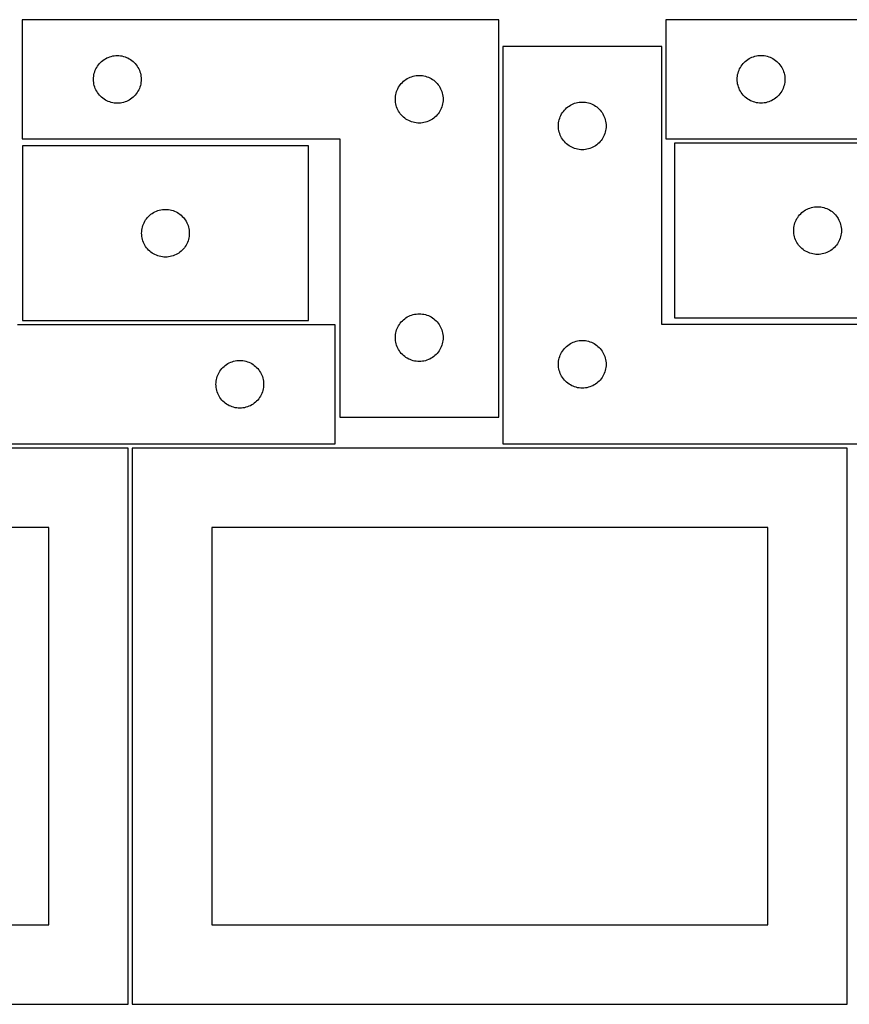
# Model space of a CAD drawing. Header units: millimetres. Extents: x 7 to 1243, y 7 to 2493.
# Tile 10 of 15: x 507 to 820, y 2122 to 2493. Entities that reach past the tile are written whole.
import ezdxf

# ---------------------------------------------------------------- set-up
doc = ezdxf.new("R2010")
doc.units = ezdxf.units.MM
doc.layers.add('CUT', color=7, linetype='CONTINUOUS', true_color=0x000000)

msp = doc.modelspace()

# ---------------------------------------------------------------- linework, layer by layer
at = {"layer": 'CUT'}
for p, q in [((687.916714, 2493.410191), (507.916714, 2493.410191)), ((507.916714, 2493.410191), (507.916714, 2448.410191)), ((687.916714, 2343.410191), (687.916714, 2493.410191)), ((930.988979, 2493.442174), (750.988979, 2493.442174)), ((750.988979, 2493.442174), (750.988979, 2448.442174)), ((749.476592, 2483.347932), (689.476592, 2483.347932)), ((689.476592, 2483.347932), (689.476592, 2333.347932)), ((749.476592, 2378.347932), (749.476592, 2483.347932)), ((540.472563, 2479.225107), (541.023758, 2479.432562)), ((541.023758, 2479.432562), (541.587342, 2479.603524)), ((541.587342, 2479.603524), (542.160901, 2479.737259)), ((542.160901, 2479.737259), (542.741978, 2479.833195)), ((542.741978, 2479.833195), (543.328085, 2479.890921)), ((543.328085, 2479.890921), (543.916714, 2479.910191)), ((543.916714, 2479.910191), (544.505342, 2479.890921)), ((544.505342, 2479.890921), (545.091449, 2479.833195)), ((545.091449, 2479.833195), (545.672526, 2479.737259)), ((545.672526, 2479.737259), (546.246085, 2479.603524)), ((546.246085, 2479.603524), (546.809669, 2479.432562)), ((546.809669, 2479.432562), (547.360864, 2479.225107)), ((783.544828, 2479.257089), (784.096024, 2479.464545)), ((784.096024, 2479.464545), (784.659608, 2479.635506)), ((784.659608, 2479.635506), (785.233166, 2479.769241)), ((785.233166, 2479.769241), (785.814243, 2479.865177)), ((785.814243, 2479.865177), (786.400351, 2479.922904)), ((786.400351, 2479.922904), (786.988979, 2479.942174)), ((786.988979, 2479.942174), (787.577607, 2479.922904)), ((787.577607, 2479.922904), (788.163715, 2479.865177)), ((788.163715, 2479.865177), (788.744792, 2479.769241)), ((788.744792, 2479.769241), (789.318351, 2479.635506)), ((789.318351, 2479.635506), (789.881934, 2479.464545)), ((789.881934, 2479.464545), (790.43313, 2479.257089)), ((536.122485, 2475.410191), (536.433487, 2475.910323)), ((536.433487, 2475.910323), (536.776533, 2476.389044)), ((536.776533, 2476.389044), (537.150155, 2476.844303)), ((537.150155, 2476.844303), (537.552752, 2477.274152)), ((537.552752, 2477.274152), (537.982601, 2477.676749)), ((537.982601, 2477.676749), (538.437861, 2478.050371)), ((538.437861, 2478.050371), (538.916581, 2478.393418)), ((538.916581, 2478.393418), (539.416714, 2478.70442)), ((539.416714, 2478.70442), (539.936115, 2478.982046)), ((539.936115, 2478.982046), (540.472563, 2479.225107)), ((547.360864, 2479.225107), (547.897312, 2478.982046)), ((547.897312, 2478.982046), (548.416714, 2478.70442)), ((548.416714, 2478.70442), (548.916846, 2478.393418)), ((548.916846, 2478.393418), (549.395566, 2478.050371)), ((549.395566, 2478.050371), (549.850826, 2477.676749)), ((549.850826, 2477.676749), (550.280675, 2477.274152)), ((550.280675, 2477.274152), (550.683272, 2476.844303)), ((550.683272, 2476.844303), (551.056894, 2476.389044)), ((551.056894, 2476.389044), (551.39994, 2475.910323)), ((551.39994, 2475.910323), (551.710942, 2475.410191)), ((779.194751, 2475.442174), (779.505753, 2475.942306)), ((779.505753, 2475.942306), (779.848799, 2476.421026)), ((779.848799, 2476.421026), (780.222421, 2476.876286)), ((780.222421, 2476.876286), (780.625018, 2477.306135)), ((780.625018, 2477.306135), (781.054867, 2477.708732)), ((781.054867, 2477.708732), (781.510126, 2478.082354)), ((781.510126, 2478.082354), (781.988847, 2478.4254)), ((781.988847, 2478.4254), (782.488979, 2478.736402)), ((782.488979, 2478.736402), (783.008381, 2479.014028)), ((783.008381, 2479.014028), (783.544828, 2479.257089)), ((790.43313, 2479.257089), (790.969577, 2479.014028)), ((790.969577, 2479.014028), (791.488979, 2478.736402)), ((791.488979, 2478.736402), (791.989111, 2478.4254)), ((791.989111, 2478.4254), (792.467832, 2478.082354)), ((792.467832, 2478.082354), (792.923091, 2477.708732)), ((792.923091, 2477.708732), (793.35294, 2477.306135)), ((793.35294, 2477.306135), (793.755537, 2476.876286)), ((793.755537, 2476.876286), (794.129159, 2476.421026)), ((794.129159, 2476.421026), (794.472206, 2475.942306)), ((794.472206, 2475.942306), (794.783208, 2475.442174)), ((534.935983, 2471.498819), (534.99371, 2472.084927)), ((534.99371, 2472.084927), (535.089646, 2472.666004)), ((535.089646, 2472.666004), (535.223381, 2473.239563)), ((535.223381, 2473.239563), (535.394342, 2473.803146)), ((535.394342, 2473.803146), (535.601798, 2474.354342)), ((535.601798, 2474.354342), (535.844859, 2474.890789)), ((535.844859, 2474.890789), (536.122485, 2475.410191)), ((551.710942, 2475.410191), (551.988568, 2474.890789)), ((551.988568, 2474.890789), (552.231629, 2474.354342)), ((552.231629, 2474.354342), (552.439085, 2473.803146)), ((552.439085, 2473.803146), (552.610046, 2473.239563)), ((552.610046, 2473.239563), (552.743781, 2472.666004)), ((552.743781, 2472.666004), (552.839717, 2472.084927)), ((552.839717, 2472.084927), (552.897444, 2471.498819)), ((654.472563, 2471.725107), (655.023758, 2471.932562)), ((655.023758, 2471.932562), (655.587342, 2472.103524)), ((655.587342, 2472.103524), (656.160901, 2472.237259)), ((656.160901, 2472.237259), (656.741978, 2472.333195)), ((656.741978, 2472.333195), (657.328085, 2472.390921)), ((657.328085, 2472.390921), (657.916714, 2472.410191)), ((657.916714, 2472.410191), (658.505342, 2472.390921)), ((658.505342, 2472.390921), (659.091449, 2472.333195)), ((659.091449, 2472.333195), (659.672526, 2472.237259)), ((659.672526, 2472.237259), (660.246085, 2472.103524)), ((660.246085, 2472.103524), (660.809669, 2471.932562)), ((660.809669, 2471.932562), (661.360864, 2471.725107)), ((778.008249, 2471.530802), (778.065975, 2472.116909)), ((778.065975, 2472.116909), (778.161912, 2472.697986)), ((778.161912, 2472.697986), (778.295647, 2473.271545)), ((778.295647, 2473.271545), (778.466608, 2473.835129)), ((778.466608, 2473.835129), (778.674063, 2474.386324)), ((778.674063, 2474.386324), (778.917124, 2474.922772)), ((778.917124, 2474.922772), (779.194751, 2475.442174)), ((794.783208, 2475.442174), (795.060834, 2474.922772)), ((795.060834, 2474.922772), (795.303895, 2474.386324)), ((795.303895, 2474.386324), (795.51135, 2473.835129)), ((795.51135, 2473.835129), (795.682312, 2473.271545)), ((795.682312, 2473.271545), (795.816047, 2472.697986)), ((795.816047, 2472.697986), (795.911983, 2472.116909)), ((795.911983, 2472.116909), (795.969709, 2471.530802)), ((534.916714, 2470.910191), (534.935983, 2471.498819)), ((534.935983, 2470.321563), (534.916714, 2470.910191)), ((534.99371, 2469.735455), (534.935983, 2470.321563)), ((535.089646, 2469.154378), (534.99371, 2469.735455)), ((535.223381, 2468.58082), (535.089646, 2469.154378)), ((535.394342, 2468.017236), (535.223381, 2468.58082)), ((552.610046, 2468.58082), (552.439085, 2468.017236)), ((552.743781, 2469.154378), (552.610046, 2468.58082)), ((552.839717, 2469.735455), (552.743781, 2469.154378)), ((552.897444, 2470.321563), (552.839717, 2469.735455)), ((552.897444, 2471.498819), (552.916714, 2470.910191)), ((552.916714, 2470.910191), (552.897444, 2470.321563)), ((650.122485, 2467.910191), (650.433487, 2468.410323)), ((650.433487, 2468.410323), (650.776533, 2468.889044)), ((650.776533, 2468.889044), (651.150155, 2469.344303)), ((651.150155, 2469.344303), (651.552752, 2469.774152)), ((651.552752, 2469.774152), (651.982601, 2470.176749)), ((651.982601, 2470.176749), (652.437861, 2470.550371)), ((652.437861, 2470.550371), (652.916581, 2470.893418)), ((652.916581, 2470.893418), (653.416714, 2471.20442)), ((653.416714, 2471.20442), (653.936115, 2471.482046)), ((653.936115, 2471.482046), (654.472563, 2471.725107)), ((661.360864, 2471.725107), (661.897312, 2471.482046)), ((661.897312, 2471.482046), (662.416714, 2471.20442)), ((662.416714, 2471.20442), (662.916846, 2470.893418)), ((662.916846, 2470.893418), (663.395566, 2470.550371)), ((663.395566, 2470.550371), (663.850826, 2470.176749)), ((663.850826, 2470.176749), (664.280675, 2469.774152)), ((664.280675, 2469.774152), (664.683272, 2469.344303)), ((664.683272, 2469.344303), (665.056894, 2468.889044)), ((665.056894, 2468.889044), (665.39994, 2468.410323)), ((665.39994, 2468.410323), (665.710942, 2467.910191)), ((777.988979, 2470.942174), (778.008249, 2471.530802)), ((778.008249, 2470.353545), (777.988979, 2470.942174)), ((778.065975, 2469.767438), (778.008249, 2470.353545)), ((778.161912, 2469.186361), (778.065975, 2469.767438)), ((778.295647, 2468.612802), (778.161912, 2469.186361)), ((778.466608, 2468.049218), (778.295647, 2468.612802)), ((795.682312, 2468.612802), (795.51135, 2468.049218)), ((795.816047, 2469.186361), (795.682312, 2468.612802)), ((795.911983, 2469.767438), (795.816047, 2469.186361)), ((795.969709, 2470.353545), (795.911983, 2469.767438)), ((795.969709, 2471.530802), (795.988979, 2470.942174)), ((795.988979, 2470.942174), (795.969709, 2470.353545)), ((535.601798, 2467.46604), (535.394342, 2468.017236)), ((535.844859, 2466.929593), (535.601798, 2467.46604)), ((536.122485, 2466.410191), (535.844859, 2466.929593)), ((536.433487, 2465.910059), (536.122485, 2466.410191)), ((536.776533, 2465.431338), (536.433487, 2465.910059)), ((537.150155, 2464.976079), (536.776533, 2465.431338)), ((537.552752, 2464.54623), (537.150155, 2464.976079)), ((537.982601, 2464.143633), (537.552752, 2464.54623)), ((550.280675, 2464.54623), (549.850826, 2464.143633)), ((550.683272, 2464.976079), (550.280675, 2464.54623)), ((551.056894, 2465.431338), (550.683272, 2464.976079)), ((551.39994, 2465.910059), (551.056894, 2465.431338)), ((551.710942, 2466.410191), (551.39994, 2465.910059)), ((551.988568, 2466.929593), (551.710942, 2466.410191)), ((552.231629, 2467.46604), (551.988568, 2466.929593)), ((552.439085, 2468.017236), (552.231629, 2467.46604)), ((648.935983, 2463.998819), (648.99371, 2464.584927)), ((648.99371, 2464.584927), (649.089646, 2465.166004)), ((649.089646, 2465.166004), (649.223381, 2465.739563)), ((649.223381, 2465.739563), (649.394342, 2466.303146)), ((649.394342, 2466.303146), (649.601798, 2466.854342)), ((649.601798, 2466.854342), (649.844859, 2467.390789)), ((649.844859, 2467.390789), (650.122485, 2467.910191)), ((665.710942, 2467.910191), (665.988568, 2467.390789)), ((665.988568, 2467.390789), (666.231629, 2466.854342)), ((666.231629, 2466.854342), (666.439085, 2466.303146)), ((666.439085, 2466.303146), (666.610046, 2465.739563)), ((666.610046, 2465.739563), (666.743781, 2465.166004)), ((666.743781, 2465.166004), (666.839717, 2464.584927)), ((666.839717, 2464.584927), (666.897444, 2463.998819)), ((778.674063, 2467.498023), (778.466608, 2468.049218)), ((778.917124, 2466.961575), (778.674063, 2467.498023)), ((779.194751, 2466.442174), (778.917124, 2466.961575)), ((779.505753, 2465.942041), (779.194751, 2466.442174)), ((779.848799, 2465.463321), (779.505753, 2465.942041)), ((780.222421, 2465.008061), (779.848799, 2465.463321)), ((780.625018, 2464.578213), (780.222421, 2465.008061)), ((781.054867, 2464.175615), (780.625018, 2464.578213)), ((793.35294, 2464.578213), (792.923091, 2464.175615)), ((793.755537, 2465.008061), (793.35294, 2464.578213)), ((794.129159, 2465.463321), (793.755537, 2465.008061)), ((794.472206, 2465.942041), (794.129159, 2465.463321)), ((794.783208, 2466.442174), (794.472206, 2465.942041)), ((795.060834, 2466.961575), (794.783208, 2466.442174)), ((795.303895, 2467.498023), (795.060834, 2466.961575)), ((795.51135, 2468.049218), (795.303895, 2467.498023)), ((538.437861, 2463.770011), (537.982601, 2464.143633)), ((538.916581, 2463.426965), (538.437861, 2463.770011)), ((539.416714, 2463.115963), (538.916581, 2463.426965)), ((539.936115, 2462.838336), (539.416714, 2463.115963)), ((540.472563, 2462.595275), (539.936115, 2462.838336)), ((541.023758, 2462.38782), (540.472563, 2462.595275)), ((541.587342, 2462.216859), (541.023758, 2462.38782)), ((542.160901, 2462.083124), (541.587342, 2462.216859)), ((542.741978, 2461.987187), (542.160901, 2462.083124)), ((543.328085, 2461.929461), (542.741978, 2461.987187)), ((543.916714, 2461.910191), (543.328085, 2461.929461)), ((544.505342, 2461.929461), (543.916714, 2461.910191)), ((545.091449, 2461.987187), (544.505342, 2461.929461)), ((545.672526, 2462.083124), (545.091449, 2461.987187)), ((546.246085, 2462.216859), (545.672526, 2462.083124)), ((546.809669, 2462.38782), (546.246085, 2462.216859)), ((547.360864, 2462.595275), (546.809669, 2462.38782)), ((547.897312, 2462.838336), (547.360864, 2462.595275)), ((548.416714, 2463.115963), (547.897312, 2462.838336)), ((548.916846, 2463.426965), (548.416714, 2463.115963)), ((549.395566, 2463.770011), (548.916846, 2463.426965)), ((549.850826, 2464.143633), (549.395566, 2463.770011)), ((648.916714, 2463.410191), (648.935983, 2463.998819)), ((648.935983, 2462.821563), (648.916714, 2463.410191)), ((648.99371, 2462.235455), (648.935983, 2462.821563)), ((649.089646, 2461.654378), (648.99371, 2462.235455)), ((649.223381, 2461.08082), (649.089646, 2461.654378)), ((649.394342, 2460.517236), (649.223381, 2461.08082)), ((666.610046, 2461.08082), (666.439085, 2460.517236)), ((666.743781, 2461.654378), (666.610046, 2461.08082)), ((666.839717, 2462.235455), (666.743781, 2461.654378)), ((666.897444, 2462.821563), (666.839717, 2462.235455)), ((666.897444, 2463.998819), (666.916714, 2463.410191)), ((666.916714, 2463.410191), (666.897444, 2462.821563)), ((713.997739, 2460.488112), (714.47646, 2460.831158)), ((714.47646, 2460.831158), (714.976592, 2461.14216)), ((714.976592, 2461.14216), (715.495994, 2461.419786)), ((715.495994, 2461.419786), (716.032441, 2461.662848)), ((716.032441, 2461.662848), (716.583637, 2461.870303)), ((716.583637, 2461.870303), (717.147221, 2462.041264)), ((717.147221, 2462.041264), (717.720779, 2462.174999)), ((717.720779, 2462.174999), (718.301856, 2462.270936)), ((718.301856, 2462.270936), (718.887964, 2462.328662)), ((718.887964, 2462.328662), (719.476592, 2462.347932)), ((719.476592, 2462.347932), (720.06522, 2462.328662)), ((720.06522, 2462.328662), (720.651328, 2462.270936)), ((720.651328, 2462.270936), (721.232405, 2462.174999)), ((721.232405, 2462.174999), (721.805963, 2462.041264)), ((721.805963, 2462.041264), (722.369547, 2461.870303)), ((722.369547, 2461.870303), (722.920743, 2461.662848)), ((722.920743, 2461.662848), (723.45719, 2461.419786)), ((723.45719, 2461.419786), (723.976592, 2461.14216)), ((723.976592, 2461.14216), (724.476724, 2460.831158)), ((724.476724, 2460.831158), (724.955445, 2460.488112)), ((781.510126, 2463.801994), (781.054867, 2464.175615)), ((781.988847, 2463.458947), (781.510126, 2463.801994)), ((782.488979, 2463.147945), (781.988847, 2463.458947)), ((783.008381, 2462.870319), (782.488979, 2463.147945)), ((783.544828, 2462.627258), (783.008381, 2462.870319)), ((784.096024, 2462.419802), (783.544828, 2462.627258)), ((784.659608, 2462.248841), (784.096024, 2462.419802)), ((785.233166, 2462.115106), (784.659608, 2462.248841)), ((785.814243, 2462.01917), (785.233166, 2462.115106)), ((786.400351, 2461.961443), (785.814243, 2462.01917)), ((786.988979, 2461.942174), (786.400351, 2461.961443)), ((787.577607, 2461.961443), (786.988979, 2461.942174)), ((788.163715, 2462.01917), (787.577607, 2461.961443)), ((788.744792, 2462.115106), (788.163715, 2462.01917)), ((789.318351, 2462.248841), (788.744792, 2462.115106)), ((789.881934, 2462.419802), (789.318351, 2462.248841)), ((790.43313, 2462.627258), (789.881934, 2462.419802)), ((790.969577, 2462.870319), (790.43313, 2462.627258)), ((791.488979, 2463.147945), (790.969577, 2462.870319)), ((791.989111, 2463.458947), (791.488979, 2463.147945)), ((792.467832, 2463.801994), (791.989111, 2463.458947)), ((792.923091, 2464.175615), (792.467832, 2463.801994)), ((649.601798, 2459.96604), (649.394342, 2460.517236)), ((649.844859, 2459.429593), (649.601798, 2459.96604)), ((650.122485, 2458.910191), (649.844859, 2459.429593)), ((650.433487, 2458.410059), (650.122485, 2458.910191)), ((650.776533, 2457.931338), (650.433487, 2458.410059)), ((651.150155, 2457.476079), (650.776533, 2457.931338)), ((651.552752, 2457.04623), (651.150155, 2457.476079)), ((651.982601, 2456.643633), (651.552752, 2457.04623)), ((664.280675, 2457.04623), (663.850826, 2456.643633)), ((664.683272, 2457.476079), (664.280675, 2457.04623)), ((665.056894, 2457.931338), (664.683272, 2457.476079)), ((665.39994, 2458.410059), (665.056894, 2457.931338)), ((665.710942, 2458.910191), (665.39994, 2458.410059)), ((665.988568, 2459.429593), (665.710942, 2458.910191)), ((666.231629, 2459.96604), (665.988568, 2459.429593)), ((666.439085, 2460.517236), (666.231629, 2459.96604)), ((711.161676, 2456.792083), (711.404737, 2457.32853)), ((711.404737, 2457.32853), (711.682363, 2457.847932)), ((711.682363, 2457.847932), (711.993366, 2458.348064)), ((711.993366, 2458.348064), (712.336412, 2458.826785)), ((712.336412, 2458.826785), (712.710034, 2459.282044)), ((712.710034, 2459.282044), (713.112631, 2459.711893)), ((713.112631, 2459.711893), (713.54248, 2460.11449)), ((713.54248, 2460.11449), (713.997739, 2460.488112)), ((724.955445, 2460.488112), (725.410704, 2460.11449)), ((725.410704, 2460.11449), (725.840553, 2459.711893)), ((725.840553, 2459.711893), (726.24315, 2459.282044)), ((726.24315, 2459.282044), (726.616772, 2458.826785)), ((726.616772, 2458.826785), (726.959819, 2458.348064)), ((726.959819, 2458.348064), (727.270821, 2457.847932)), ((727.270821, 2457.847932), (727.548447, 2457.32853)), ((727.548447, 2457.32853), (727.791508, 2456.792083)), ((652.437861, 2456.270011), (651.982601, 2456.643633)), ((652.916581, 2455.926965), (652.437861, 2456.270011)), ((653.416714, 2455.615963), (652.916581, 2455.926965)), ((653.936115, 2455.338336), (653.416714, 2455.615963)), ((654.472563, 2455.095275), (653.936115, 2455.338336)), ((655.023758, 2454.88782), (654.472563, 2455.095275)), ((655.587342, 2454.716859), (655.023758, 2454.88782)), ((656.160901, 2454.583124), (655.587342, 2454.716859)), ((656.741978, 2454.487187), (656.160901, 2454.583124)), ((657.328085, 2454.429461), (656.741978, 2454.487187)), ((657.916714, 2454.410191), (657.328085, 2454.429461)), ((658.505342, 2454.429461), (657.916714, 2454.410191)), ((659.091449, 2454.487187), (658.505342, 2454.429461)), ((659.672526, 2454.583124), (659.091449, 2454.487187)), ((660.246085, 2454.716859), (659.672526, 2454.583124)), ((660.809669, 2454.88782), (660.246085, 2454.716859)), ((661.360864, 2455.095275), (660.809669, 2454.88782)), ((661.897312, 2455.338336), (661.360864, 2455.095275)), ((662.416714, 2455.615963), (661.897312, 2455.338336)), ((662.916846, 2455.926965), (662.416714, 2455.615963)), ((663.395566, 2456.270011), (662.916846, 2455.926965)), ((663.850826, 2456.643633), (663.395566, 2456.270011)), ((710.476592, 2453.347932), (710.495862, 2453.93656)), ((710.495862, 2452.759304), (710.476592, 2453.347932)), ((710.495862, 2453.93656), (710.553588, 2454.522667)), ((710.553588, 2454.522667), (710.649525, 2455.103745)), ((710.649525, 2455.103745), (710.78326, 2455.677303)), ((710.78326, 2455.677303), (710.954221, 2456.240887)), ((710.954221, 2456.240887), (711.161676, 2456.792083)), ((727.791508, 2456.792083), (727.998963, 2456.240887)), ((727.998963, 2456.240887), (728.169925, 2455.677303)), ((728.169925, 2455.677303), (728.30366, 2455.103745)), ((728.30366, 2455.103745), (728.399596, 2454.522667)), ((728.399596, 2454.522667), (728.457322, 2453.93656)), ((728.457322, 2453.93656), (728.476592, 2453.347932)), ((728.476592, 2453.347932), (728.457322, 2452.759304)), ((710.553588, 2452.173196), (710.495862, 2452.759304)), ((710.649525, 2451.592119), (710.553588, 2452.173196)), ((710.78326, 2451.01856), (710.649525, 2451.592119)), ((710.954221, 2450.454977), (710.78326, 2451.01856)), ((711.161676, 2449.903781), (710.954221, 2450.454977)), ((711.404737, 2449.367334), (711.161676, 2449.903781)), ((727.791508, 2449.903781), (727.548447, 2449.367334)), ((727.998963, 2450.454977), (727.791508, 2449.903781)), ((728.169925, 2451.01856), (727.998963, 2450.454977)), ((728.30366, 2451.592119), (728.169925, 2451.01856)), ((728.399596, 2452.173196), (728.30366, 2451.592119)), ((728.457322, 2452.759304), (728.399596, 2452.173196)), ((507.916714, 2448.410191), (627.916714, 2448.410191)), ((627.916714, 2448.410191), (627.916714, 2343.410191)), ((711.682363, 2448.847932), (711.404737, 2449.367334)), ((711.993366, 2448.3478), (711.682363, 2448.847932)), ((712.336412, 2447.869079), (711.993366, 2448.3478)), ((712.710034, 2447.413819), (712.336412, 2447.869079)), ((713.112631, 2446.983971), (712.710034, 2447.413819)), ((713.54248, 2446.581373), (713.112631, 2446.983971)), ((713.997739, 2446.207752), (713.54248, 2446.581373)), ((714.47646, 2445.864705), (713.997739, 2446.207752)), ((714.976592, 2445.553703), (714.47646, 2445.864705)), ((724.476724, 2445.864705), (723.976592, 2445.553703)), ((724.955445, 2446.207752), (724.476724, 2445.864705)), ((725.410704, 2446.581373), (724.955445, 2446.207752)), ((725.840553, 2446.983971), (725.410704, 2446.581373)), ((726.24315, 2447.413819), (725.840553, 2446.983971)), ((726.616772, 2447.869079), (726.24315, 2447.413819)), ((726.959819, 2448.3478), (726.616772, 2447.869079)), ((727.270821, 2448.847932), (726.959819, 2448.3478)), ((727.548447, 2449.367334), (727.270821, 2448.847932)), ((750.988979, 2448.442174), (870.988979, 2448.442174)), ((862.332244, 2446.828645), (754.332244, 2446.828645)), ((754.332244, 2446.828645), (754.332244, 2380.828645)), ((616.088101, 2445.824497), (508.088101, 2445.824497)), ((508.088101, 2445.824497), (508.088101, 2379.824497)), ((616.088101, 2379.824497), (616.088101, 2445.824497)), ((715.495994, 2445.276077), (714.976592, 2445.553703)), ((716.032441, 2445.033016), (715.495994, 2445.276077)), ((716.583637, 2444.825561), (716.032441, 2445.033016)), ((717.147221, 2444.654599), (716.583637, 2444.825561)), ((717.720779, 2444.520864), (717.147221, 2444.654599)), ((718.301856, 2444.424928), (717.720779, 2444.520864)), ((718.887964, 2444.367201), (718.301856, 2444.424928)), ((719.476592, 2444.347932), (718.887964, 2444.367201)), ((720.06522, 2444.367201), (719.476592, 2444.347932)), ((720.651328, 2444.424928), (720.06522, 2444.367201)), ((721.232405, 2444.520864), (720.651328, 2444.424928)), ((721.805963, 2444.654599), (721.232405, 2444.520864)), ((722.369547, 2444.825561), (721.805963, 2444.654599)), ((722.920743, 2445.033016), (722.369547, 2444.825561)), ((723.45719, 2445.276077), (722.920743, 2445.033016)), ((723.976592, 2445.553703), (723.45719, 2445.276077)), ((556.153989, 2419.591056), (556.609248, 2419.964677)), ((556.609248, 2419.964677), (557.087969, 2420.307724)), ((557.087969, 2420.307724), (557.588101, 2420.618726)), ((557.588101, 2420.618726), (558.107503, 2420.896352)), ((558.107503, 2420.896352), (558.64395, 2421.139413)), ((558.64395, 2421.139413), (559.195146, 2421.346869)), ((559.195146, 2421.346869), (559.75873, 2421.51783)), ((559.75873, 2421.51783), (560.332288, 2421.651565)), ((560.332288, 2421.651565), (560.913365, 2421.747501)), ((560.913365, 2421.747501), (561.499473, 2421.805228)), ((561.499473, 2421.805228), (562.088101, 2421.824497)), ((562.088101, 2421.824497), (562.676729, 2421.805228)), ((562.676729, 2421.805228), (563.262837, 2421.747501)), ((563.262837, 2421.747501), (563.843914, 2421.651565)), ((563.843914, 2421.651565), (564.417473, 2421.51783)), ((564.417473, 2421.51783), (564.981056, 2421.346869)), ((564.981056, 2421.346869), (565.532252, 2421.139413)), ((565.532252, 2421.139413), (566.068699, 2420.896352)), ((566.068699, 2420.896352), (566.588101, 2420.618726)), ((566.588101, 2420.618726), (567.088233, 2420.307724)), ((567.088233, 2420.307724), (567.566954, 2419.964677)), ((567.566954, 2419.964677), (568.022214, 2419.591056)), ((801.565685, 2419.762757), (801.968283, 2420.192606)), ((801.968283, 2420.192606), (802.398131, 2420.595203)), ((802.398131, 2420.595203), (802.853391, 2420.968825)), ((802.853391, 2420.968825), (803.332112, 2421.311871)), ((803.332112, 2421.311871), (803.832244, 2421.622873)), ((803.832244, 2421.622873), (804.351645, 2421.900499)), ((804.351645, 2421.900499), (804.888093, 2422.143561)), ((804.888093, 2422.143561), (805.439288, 2422.351016)), ((805.439288, 2422.351016), (806.002872, 2422.521977)), ((806.002872, 2422.521977), (806.576431, 2422.655712)), ((806.576431, 2422.655712), (807.157508, 2422.751649)), ((807.157508, 2422.751649), (807.743616, 2422.809375)), ((807.743616, 2422.809375), (808.332244, 2422.828645)), ((808.332244, 2422.828645), (808.920872, 2422.809375)), ((808.920872, 2422.809375), (809.506979, 2422.751649)), ((809.506979, 2422.751649), (810.088057, 2422.655712)), ((810.088057, 2422.655712), (810.661615, 2422.521977)), ((810.661615, 2422.521977), (811.225199, 2422.351016)), ((811.225199, 2422.351016), (811.776395, 2422.143561)), ((811.776395, 2422.143561), (812.312842, 2421.900499)), ((812.312842, 2421.900499), (812.832244, 2421.622873)), ((812.832244, 2421.622873), (813.332376, 2421.311871)), ((813.332376, 2421.311871), (813.811097, 2420.968825)), ((813.811097, 2420.968825), (814.266356, 2420.595203)), ((814.266356, 2420.595203), (814.696205, 2420.192606)), ((814.696205, 2420.192606), (815.098802, 2419.762757)), ((553.56573, 2415.717453), (553.773185, 2416.268648)), ((553.773185, 2416.268648), (554.016247, 2416.805096)), ((554.016247, 2416.805096), (554.293873, 2417.324497)), ((554.293873, 2417.324497), (554.604875, 2417.824629)), ((554.604875, 2417.824629), (554.947921, 2418.30335)), ((554.947921, 2418.30335), (555.321543, 2418.75861)), ((555.321543, 2418.75861), (555.72414, 2419.188458)), ((555.72414, 2419.188458), (556.153989, 2419.591056)), ((568.022214, 2419.591056), (568.452062, 2419.188458)), ((568.452062, 2419.188458), (568.854659, 2418.75861)), ((568.854659, 2418.75861), (569.228281, 2418.30335)), ((569.228281, 2418.30335), (569.571328, 2417.824629)), ((569.571328, 2417.824629), (569.88233, 2417.324497)), ((569.88233, 2417.324497), (570.159956, 2416.805096)), ((570.159956, 2416.805096), (570.403017, 2416.268648)), ((570.403017, 2416.268648), (570.610472, 2415.717453)), ((799.505176, 2415.584458), (799.638911, 2416.158016)), ((799.638911, 2416.158016), (799.809873, 2416.7216)), ((799.809873, 2416.7216), (800.017328, 2417.272796)), ((800.017328, 2417.272796), (800.260389, 2417.809243)), ((800.260389, 2417.809243), (800.538015, 2418.328645)), ((800.538015, 2418.328645), (800.849017, 2418.828777)), ((800.849017, 2418.828777), (801.192064, 2419.307498)), ((801.192064, 2419.307498), (801.565685, 2419.762757)), ((815.098802, 2419.762757), (815.472424, 2419.307498)), ((815.472424, 2419.307498), (815.81547, 2418.828777)), ((815.81547, 2418.828777), (816.126472, 2418.328645)), ((816.126472, 2418.328645), (816.404098, 2417.809243)), ((816.404098, 2417.809243), (816.647159, 2417.272796)), ((816.647159, 2417.272796), (816.854615, 2416.7216)), ((816.854615, 2416.7216), (817.025576, 2416.158016)), ((817.025576, 2416.158016), (817.159311, 2415.584458)), ((553.088101, 2412.824497), (553.107371, 2413.413126)), ((553.107371, 2412.235869), (553.088101, 2412.824497)), ((553.107371, 2413.413126), (553.165097, 2413.999233)), ((553.165097, 2413.999233), (553.261034, 2414.58031)), ((553.261034, 2414.58031), (553.394769, 2415.153869)), ((553.394769, 2415.153869), (553.56573, 2415.717453)), ((570.610472, 2415.717453), (570.781434, 2415.153869)), ((570.781434, 2415.153869), (570.915169, 2414.58031)), ((570.915169, 2414.58031), (571.011105, 2413.999233)), ((571.011105, 2413.999233), (571.068832, 2413.413126)), ((571.068832, 2413.413126), (571.088101, 2412.824497)), ((571.088101, 2412.824497), (571.068832, 2412.235869)), ((799.332244, 2413.828645), (799.351513, 2414.417273)), ((799.351513, 2413.240017), (799.332244, 2413.828645)), ((799.351513, 2414.417273), (799.40924, 2415.00338)), ((799.40924, 2412.653909), (799.351513, 2413.240017)), ((799.40924, 2415.00338), (799.505176, 2415.584458)), ((799.505176, 2412.072832), (799.40924, 2412.653909)), ((817.159311, 2415.584458), (817.255247, 2415.00338)), ((817.255247, 2412.653909), (817.159311, 2412.072832)), ((817.255247, 2415.00338), (817.312974, 2414.417273)), ((817.312974, 2413.240017), (817.255247, 2412.653909)), ((817.312974, 2414.417273), (817.332244, 2413.828645)), ((817.332244, 2413.828645), (817.312974, 2413.240017)), ((553.165097, 2411.649762), (553.107371, 2412.235869)), ((553.261034, 2411.068684), (553.165097, 2411.649762)), ((553.394769, 2410.495126), (553.261034, 2411.068684)), ((553.56573, 2409.931542), (553.394769, 2410.495126)), ((553.773185, 2409.380346), (553.56573, 2409.931542)), ((554.016247, 2408.843899), (553.773185, 2409.380346)), ((554.293873, 2408.324497), (554.016247, 2408.843899)), ((570.159956, 2408.843899), (569.88233, 2408.324497)), ((570.403017, 2409.380346), (570.159956, 2408.843899)), ((570.610472, 2409.931542), (570.403017, 2409.380346)), ((570.781434, 2410.495126), (570.610472, 2409.931542)), ((570.915169, 2411.068684), (570.781434, 2410.495126)), ((571.011105, 2411.649762), (570.915169, 2411.068684)), ((571.068832, 2412.235869), (571.011105, 2411.649762)), ((799.638911, 2411.499273), (799.505176, 2412.072832)), ((799.809873, 2410.93569), (799.638911, 2411.499273)), ((800.017328, 2410.384494), (799.809873, 2410.93569)), ((800.260389, 2409.848047), (800.017328, 2410.384494)), ((800.538015, 2409.328645), (800.260389, 2409.848047)), ((800.849017, 2408.828513), (800.538015, 2409.328645)), ((801.192064, 2408.349792), (800.849017, 2408.828513)), ((815.81547, 2408.828513), (815.472424, 2408.349792)), ((816.126472, 2409.328645), (815.81547, 2408.828513)), ((816.404098, 2409.848047), (816.126472, 2409.328645)), ((816.647159, 2410.384494), (816.404098, 2409.848047)), ((816.854615, 2410.93569), (816.647159, 2410.384494)), ((817.025576, 2411.499273), (816.854615, 2410.93569)), ((817.159311, 2412.072832), (817.025576, 2411.499273)), ((554.604875, 2407.824365), (554.293873, 2408.324497)), ((554.947921, 2407.345645), (554.604875, 2407.824365)), ((555.321543, 2406.890385), (554.947921, 2407.345645)), ((555.72414, 2406.460536), (555.321543, 2406.890385)), ((556.153989, 2406.057939), (555.72414, 2406.460536)), ((556.609248, 2405.684317), (556.153989, 2406.057939)), ((557.087969, 2405.341271), (556.609248, 2405.684317)), ((557.588101, 2405.030269), (557.087969, 2405.341271)), ((558.107503, 2404.752643), (557.588101, 2405.030269)), ((566.588101, 2405.030269), (566.068699, 2404.752643)), ((567.088233, 2405.341271), (566.588101, 2405.030269)), ((567.566954, 2405.684317), (567.088233, 2405.341271)), ((568.022214, 2406.057939), (567.566954, 2405.684317)), ((568.452062, 2406.460536), (568.022214, 2406.057939)), ((568.854659, 2406.890385), (568.452062, 2406.460536)), ((569.228281, 2407.345645), (568.854659, 2406.890385)), ((569.571328, 2407.824365), (569.228281, 2407.345645)), ((569.88233, 2408.324497), (569.571328, 2407.824365)), ((801.565685, 2407.894532), (801.192064, 2408.349792)), ((801.968283, 2407.464684), (801.565685, 2407.894532)), ((802.398131, 2407.062086), (801.968283, 2407.464684)), ((802.853391, 2406.688465), (802.398131, 2407.062086)), ((803.332112, 2406.345418), (802.853391, 2406.688465)), ((803.832244, 2406.034416), (803.332112, 2406.345418)), ((804.351645, 2405.75679), (803.832244, 2406.034416)), ((804.888093, 2405.513729), (804.351645, 2405.75679)), ((805.439288, 2405.306274), (804.888093, 2405.513729)), ((806.002872, 2405.135312), (805.439288, 2405.306274)), ((806.576431, 2405.001577), (806.002872, 2405.135312)), ((807.157508, 2404.905641), (806.576431, 2405.001577)), ((810.088057, 2405.001577), (809.506979, 2404.905641)), ((810.661615, 2405.135312), (810.088057, 2405.001577)), ((811.225199, 2405.306274), (810.661615, 2405.135312)), ((811.776395, 2405.513729), (811.225199, 2405.306274)), ((812.312842, 2405.75679), (811.776395, 2405.513729)), ((812.832244, 2406.034416), (812.312842, 2405.75679)), ((813.332376, 2406.345418), (812.832244, 2406.034416)), ((813.811097, 2406.688465), (813.332376, 2406.345418)), ((814.266356, 2407.062086), (813.811097, 2406.688465)), ((814.696205, 2407.464684), (814.266356, 2407.062086)), ((815.098802, 2407.894532), (814.696205, 2407.464684)), ((815.472424, 2408.349792), (815.098802, 2407.894532)), ((558.64395, 2404.509582), (558.107503, 2404.752643)), ((559.195146, 2404.302126), (558.64395, 2404.509582)), ((559.75873, 2404.131165), (559.195146, 2404.302126)), ((560.332288, 2403.99743), (559.75873, 2404.131165)), ((560.913365, 2403.901494), (560.332288, 2403.99743)), ((561.499473, 2403.843767), (560.913365, 2403.901494)), ((562.088101, 2403.824497), (561.499473, 2403.843767)), ((562.676729, 2403.843767), (562.088101, 2403.824497)), ((563.262837, 2403.901494), (562.676729, 2403.843767)), ((563.843914, 2403.99743), (563.262837, 2403.901494)), ((564.417473, 2404.131165), (563.843914, 2403.99743)), ((564.981056, 2404.302126), (564.417473, 2404.131165)), ((565.532252, 2404.509582), (564.981056, 2404.302126)), ((566.068699, 2404.752643), (565.532252, 2404.509582)), ((807.743616, 2404.847914), (807.157508, 2404.905641)), ((808.332244, 2404.828645), (807.743616, 2404.847914)), ((808.920872, 2404.847914), (808.332244, 2404.828645)), ((809.506979, 2404.905641), (808.920872, 2404.847914)), ((508.088101, 2379.824497), (616.088101, 2379.824497)), ((650.776533, 2378.889044), (651.150155, 2379.344303)), ((651.150155, 2379.344303), (651.552752, 2379.774152)), ((651.552752, 2379.774152), (651.982601, 2380.176749)), ((651.982601, 2380.176749), (652.437861, 2380.550371)), ((652.437861, 2380.550371), (652.916581, 2380.893418)), ((652.916581, 2380.893418), (653.416714, 2381.20442)), ((653.416714, 2381.20442), (653.936115, 2381.482046)), ((653.936115, 2381.482046), (654.472563, 2381.725107)), ((654.472563, 2381.725107), (655.023758, 2381.932562)), ((655.023758, 2381.932562), (655.587342, 2382.103524)), ((655.587342, 2382.103524), (656.160901, 2382.237259)), ((656.160901, 2382.237259), (656.741978, 2382.333195)), ((656.741978, 2382.333195), (657.328085, 2382.390921)), ((657.328085, 2382.390921), (657.916714, 2382.410191)), ((657.916714, 2382.410191), (658.505342, 2382.390921)), ((658.505342, 2382.390921), (659.091449, 2382.333195)), ((659.091449, 2382.333195), (659.672526, 2382.237259)), ((659.672526, 2382.237259), (660.246085, 2382.103524)), ((660.246085, 2382.103524), (660.809669, 2381.932562)), ((660.809669, 2381.932562), (661.360864, 2381.725107)), ((661.360864, 2381.725107), (661.897312, 2381.482046)), ((661.897312, 2381.482046), (662.416714, 2381.20442)), ((662.416714, 2381.20442), (662.916846, 2380.893418)), ((662.916846, 2380.893418), (663.395566, 2380.550371)), ((663.395566, 2380.550371), (663.850826, 2380.176749)), ((663.850826, 2380.176749), (664.280675, 2379.774152)), ((664.280675, 2379.774152), (664.683272, 2379.344303)), ((664.683272, 2379.344303), (665.056894, 2378.889044)), ((754.332244, 2380.828645), (862.332244, 2380.828645)), ((626.163482, 2378.298127), (506.163482, 2378.298127)), ((626.163482, 2333.298127), (626.163482, 2378.298127)), ((649.089646, 2375.166004), (649.223381, 2375.739563)), ((649.223381, 2375.739563), (649.394342, 2376.303146)), ((649.394342, 2376.303146), (649.601798, 2376.854342)), ((649.601798, 2376.854342), (649.844859, 2377.390789)), ((649.844859, 2377.390789), (650.122485, 2377.910191)), ((650.122485, 2377.910191), (650.433487, 2378.410323)), ((650.433487, 2378.410323), (650.776533, 2378.889044)), ((665.056894, 2378.889044), (665.39994, 2378.410323)), ((665.39994, 2378.410323), (665.710942, 2377.910191)), ((665.710942, 2377.910191), (665.988568, 2377.390789)), ((665.988568, 2377.390789), (666.231629, 2376.854342)), ((666.231629, 2376.854342), (666.439085, 2376.303146)), ((666.439085, 2376.303146), (666.610046, 2375.739563)), ((666.610046, 2375.739563), (666.743781, 2375.166004)), ((869.476592, 2378.347932), (749.476592, 2378.347932)), ((648.916714, 2373.410191), (648.935983, 2373.998819)), ((648.935983, 2372.821563), (648.916714, 2373.410191)), ((648.935983, 2373.998819), (648.99371, 2374.584927)), ((648.99371, 2372.235455), (648.935983, 2372.821563)), ((648.99371, 2374.584927), (649.089646, 2375.166004)), ((649.089646, 2371.654378), (648.99371, 2372.235455)), ((649.223381, 2371.08082), (649.089646, 2371.654378)), ((666.743781, 2371.654378), (666.610046, 2371.08082)), ((666.743781, 2375.166004), (666.839717, 2374.584927)), ((666.839717, 2372.235455), (666.743781, 2371.654378)), ((666.839717, 2374.584927), (666.897444, 2373.998819)), ((666.897444, 2372.821563), (666.839717, 2372.235455)), ((666.897444, 2373.998819), (666.916714, 2373.410191)), ((666.916714, 2373.410191), (666.897444, 2372.821563)), ((715.495994, 2371.419786), (716.032441, 2371.662848)), ((716.032441, 2371.662848), (716.583637, 2371.870303)), ((716.583637, 2371.870303), (717.147221, 2372.041264)), ((717.147221, 2372.041264), (717.720779, 2372.174999)), ((717.720779, 2372.174999), (718.301856, 2372.270936)), ((718.301856, 2372.270936), (718.887964, 2372.328662)), ((718.887964, 2372.328662), (719.476592, 2372.347932)), ((719.476592, 2372.347932), (720.06522, 2372.328662)), ((720.06522, 2372.328662), (720.651328, 2372.270936)), ((720.651328, 2372.270936), (721.232405, 2372.174999)), ((721.232405, 2372.174999), (721.805963, 2372.041264)), ((721.805963, 2372.041264), (722.369547, 2371.870303)), ((722.369547, 2371.870303), (722.920743, 2371.662848)), ((722.920743, 2371.662848), (723.45719, 2371.419786)), ((649.394342, 2370.517236), (649.223381, 2371.08082)), ((649.601798, 2369.96604), (649.394342, 2370.517236)), ((649.844859, 2369.429593), (649.601798, 2369.96604)), ((650.122485, 2368.910191), (649.844859, 2369.429593)), ((650.433487, 2368.410059), (650.122485, 2368.910191)), ((650.776533, 2367.931338), (650.433487, 2368.410059)), ((651.150155, 2367.476079), (650.776533, 2367.931338)), ((665.056894, 2367.931338), (664.683272, 2367.476079)), ((665.39994, 2368.410059), (665.056894, 2367.931338)), ((665.710942, 2368.910191), (665.39994, 2368.410059)), ((665.988568, 2369.429593), (665.710942, 2368.910191)), ((666.231629, 2369.96604), (665.988568, 2369.429593)), ((666.439085, 2370.517236), (666.231629, 2369.96604)), ((666.610046, 2371.08082), (666.439085, 2370.517236)), ((711.404737, 2367.32853), (711.682363, 2367.847932)), ((711.682363, 2367.847932), (711.993366, 2368.348064)), ((711.993366, 2368.348064), (712.336412, 2368.826785)), ((712.336412, 2368.826785), (712.710034, 2369.282044)), ((712.710034, 2369.282044), (713.112631, 2369.711893)), ((713.112631, 2369.711893), (713.54248, 2370.11449)), ((713.54248, 2370.11449), (713.997739, 2370.488112)), ((713.997739, 2370.488112), (714.47646, 2370.831158)), ((714.47646, 2370.831158), (714.976592, 2371.14216)), ((714.976592, 2371.14216), (715.495994, 2371.419786)), ((723.45719, 2371.419786), (723.976592, 2371.14216)), ((723.976592, 2371.14216), (724.476724, 2370.831158)), ((724.476724, 2370.831158), (724.955445, 2370.488112)), ((724.955445, 2370.488112), (725.410704, 2370.11449)), ((725.410704, 2370.11449), (725.840553, 2369.711893)), ((725.840553, 2369.711893), (726.24315, 2369.282044)), ((726.24315, 2369.282044), (726.616772, 2368.826785)), ((726.616772, 2368.826785), (726.959819, 2368.348064)), ((726.959819, 2368.348064), (727.270821, 2367.847932)), ((727.270821, 2367.847932), (727.548447, 2367.32853)), ((586.182884, 2363.869982), (586.719331, 2364.113043)), ((586.719331, 2364.113043), (587.270527, 2364.320498)), ((587.270527, 2364.320498), (587.83411, 2364.491459)), ((587.83411, 2364.491459), (588.407669, 2364.625195)), ((588.407669, 2364.625195), (588.988746, 2364.721131)), ((588.988746, 2364.721131), (589.574854, 2364.778857)), ((589.574854, 2364.778857), (590.163482, 2364.798127)), ((590.163482, 2364.798127), (590.75211, 2364.778857)), ((590.75211, 2364.778857), (591.338217, 2364.721131)), ((591.338217, 2364.721131), (591.919295, 2364.625195)), ((591.919295, 2364.625195), (592.492853, 2364.491459)), ((592.492853, 2364.491459), (593.056437, 2364.320498)), ((593.056437, 2364.320498), (593.607633, 2364.113043)), ((593.607633, 2364.113043), (594.14408, 2363.869982)), ((651.552752, 2367.04623), (651.150155, 2367.476079)), ((651.982601, 2366.643633), (651.552752, 2367.04623)), ((652.437861, 2366.270011), (651.982601, 2366.643633)), ((652.916581, 2365.926965), (652.437861, 2366.270011)), ((653.416714, 2365.615963), (652.916581, 2365.926965)), ((653.936115, 2365.338336), (653.416714, 2365.615963)), ((654.472563, 2365.095275), (653.936115, 2365.338336)), ((655.023758, 2364.88782), (654.472563, 2365.095275)), ((655.587342, 2364.716859), (655.023758, 2364.88782)), ((656.160901, 2364.583124), (655.587342, 2364.716859)), ((656.741978, 2364.487187), (656.160901, 2364.583124)), ((657.328085, 2364.429461), (656.741978, 2364.487187)), ((657.916714, 2364.410191), (657.328085, 2364.429461)), ((658.505342, 2364.429461), (657.916714, 2364.410191)), ((659.091449, 2364.487187), (658.505342, 2364.429461)), ((659.672526, 2364.583124), (659.091449, 2364.487187)), ((660.246085, 2364.716859), (659.672526, 2364.583124)), ((660.809669, 2364.88782), (660.246085, 2364.716859)), ((661.360864, 2365.095275), (660.809669, 2364.88782)), ((661.897312, 2365.338336), (661.360864, 2365.095275)), ((662.416714, 2365.615963), (661.897312, 2365.338336)), ((662.916846, 2365.926965), (662.416714, 2365.615963)), ((663.395566, 2366.270011), (662.916846, 2365.926965)), ((663.850826, 2366.643633), (663.395566, 2366.270011)), ((664.280675, 2367.04623), (663.850826, 2366.643633)), ((664.683272, 2367.476079), (664.280675, 2367.04623)), ((710.495862, 2363.93656), (710.553588, 2364.522667)), ((710.553588, 2364.522667), (710.649525, 2365.103745)), ((710.649525, 2365.103745), (710.78326, 2365.677303)), ((710.78326, 2365.677303), (710.954221, 2366.240887)), ((710.954221, 2366.240887), (711.161676, 2366.792083)), ((711.161676, 2366.792083), (711.404737, 2367.32853)), ((727.548447, 2367.32853), (727.791508, 2366.792083)), ((727.791508, 2366.792083), (727.998963, 2366.240887)), ((727.998963, 2366.240887), (728.169925, 2365.677303)), ((728.169925, 2365.677303), (728.30366, 2365.103745)), ((728.30366, 2365.103745), (728.399596, 2364.522667)), ((728.399596, 2364.522667), (728.457322, 2363.93656)), ((582.369253, 2360.298127), (582.680255, 2360.798259)), ((582.680255, 2360.798259), (583.023302, 2361.27698)), ((583.023302, 2361.27698), (583.396923, 2361.732239)), ((583.396923, 2361.732239), (583.799521, 2362.162088)), ((583.799521, 2362.162088), (584.229369, 2362.564685)), ((584.229369, 2362.564685), (584.684629, 2362.938307)), ((584.684629, 2362.938307), (585.16335, 2363.281354)), ((585.16335, 2363.281354), (585.663482, 2363.592356)), ((585.663482, 2363.592356), (586.182884, 2363.869982)), ((594.14408, 2363.869982), (594.663482, 2363.592356)), ((594.663482, 2363.592356), (595.163614, 2363.281354)), ((595.163614, 2363.281354), (595.642335, 2362.938307)), ((595.642335, 2362.938307), (596.097594, 2362.564685)), ((596.097594, 2362.564685), (596.527443, 2362.162088)), ((596.527443, 2362.162088), (596.93004, 2361.732239)), ((596.93004, 2361.732239), (597.303662, 2361.27698)), ((597.303662, 2361.27698), (597.646708, 2360.798259)), ((597.646708, 2360.798259), (597.95771, 2360.298127)), ((710.476592, 2363.347932), (710.495862, 2363.93656)), ((710.495862, 2362.759304), (710.476592, 2363.347932)), ((710.553588, 2362.173196), (710.495862, 2362.759304)), ((710.649525, 2361.592119), (710.553588, 2362.173196)), ((710.78326, 2361.01856), (710.649525, 2361.592119)), ((710.954221, 2360.454977), (710.78326, 2361.01856)), ((711.161676, 2359.903781), (710.954221, 2360.454977)), ((727.998963, 2360.454977), (727.791508, 2359.903781)), ((728.169925, 2361.01856), (727.998963, 2360.454977)), ((728.30366, 2361.592119), (728.169925, 2361.01856)), ((728.399596, 2362.173196), (728.30366, 2361.592119)), ((728.457322, 2362.759304), (728.399596, 2362.173196)), ((728.457322, 2363.93656), (728.476592, 2363.347932)), ((728.476592, 2363.347932), (728.457322, 2362.759304)), ((581.182751, 2356.386755), (581.240478, 2356.972863)), ((581.240478, 2356.972863), (581.336414, 2357.55394)), ((581.336414, 2357.55394), (581.470149, 2358.127498)), ((581.470149, 2358.127498), (581.641111, 2358.691082)), ((581.641111, 2358.691082), (581.848566, 2359.242278)), ((581.848566, 2359.242278), (582.091627, 2359.778725)), ((582.091627, 2359.778725), (582.369253, 2360.298127)), ((597.95771, 2360.298127), (598.235336, 2359.778725)), ((598.235336, 2359.778725), (598.478398, 2359.242278)), ((598.478398, 2359.242278), (598.685853, 2358.691082)), ((598.685853, 2358.691082), (598.856814, 2358.127498)), ((598.856814, 2358.127498), (598.990549, 2357.55394)), ((598.990549, 2357.55394), (599.086485, 2356.972863)), ((599.086485, 2356.972863), (599.144212, 2356.386755)), ((711.404737, 2359.367334), (711.161676, 2359.903781)), ((711.682363, 2358.847932), (711.404737, 2359.367334)), ((711.993366, 2358.3478), (711.682363, 2358.847932)), ((712.336412, 2357.869079), (711.993366, 2358.3478)), ((712.710034, 2357.413819), (712.336412, 2357.869079)), ((713.112631, 2356.983971), (712.710034, 2357.413819)), ((713.54248, 2356.581373), (713.112631, 2356.983971)), ((725.840553, 2356.983971), (725.410704, 2356.581373)), ((726.24315, 2357.413819), (725.840553, 2356.983971)), ((726.616772, 2357.869079), (726.24315, 2357.413819)), ((726.959819, 2358.3478), (726.616772, 2357.869079)), ((727.270821, 2358.847932), (726.959819, 2358.3478)), ((727.548447, 2359.367334), (727.270821, 2358.847932)), ((727.791508, 2359.903781), (727.548447, 2359.367334)), ((581.163482, 2355.798127), (581.182751, 2356.386755)), ((581.182751, 2355.209499), (581.163482, 2355.798127)), ((581.240478, 2354.623391), (581.182751, 2355.209499)), ((581.336414, 2354.042314), (581.240478, 2354.623391)), ((581.470149, 2353.468756), (581.336414, 2354.042314)), ((581.641111, 2352.905172), (581.470149, 2353.468756)), ((598.856814, 2353.468756), (598.685853, 2352.905172)), ((598.990549, 2354.042314), (598.856814, 2353.468756)), ((599.086485, 2354.623391), (598.990549, 2354.042314)), ((599.144212, 2355.209499), (599.086485, 2354.623391)), ((599.144212, 2356.386755), (599.163482, 2355.798127)), ((599.163482, 2355.798127), (599.144212, 2355.209499)), ((713.997739, 2356.207752), (713.54248, 2356.581373)), ((714.47646, 2355.864705), (713.997739, 2356.207752)), ((714.976592, 2355.553703), (714.47646, 2355.864705)), ((715.495994, 2355.276077), (714.976592, 2355.553703)), ((716.032441, 2355.033016), (715.495994, 2355.276077)), ((716.583637, 2354.825561), (716.032441, 2355.033016)), ((717.147221, 2354.654599), (716.583637, 2354.825561)), ((717.720779, 2354.520864), (717.147221, 2354.654599)), ((718.301856, 2354.424928), (717.720779, 2354.520864)), ((718.887964, 2354.367201), (718.301856, 2354.424928)), ((719.476592, 2354.347932), (718.887964, 2354.367201)), ((720.06522, 2354.367201), (719.476592, 2354.347932)), ((720.651328, 2354.424928), (720.06522, 2354.367201)), ((721.232405, 2354.520864), (720.651328, 2354.424928)), ((721.805963, 2354.654599), (721.232405, 2354.520864)), ((722.369547, 2354.825561), (721.805963, 2354.654599)), ((722.920743, 2355.033016), (722.369547, 2354.825561)), ((723.45719, 2355.276077), (722.920743, 2355.033016)), ((723.976592, 2355.553703), (723.45719, 2355.276077)), ((724.476724, 2355.864705), (723.976592, 2355.553703)), ((724.955445, 2356.207752), (724.476724, 2355.864705)), ((725.410704, 2356.581373), (724.955445, 2356.207752)), ((581.848566, 2352.353976), (581.641111, 2352.905172)), ((582.091627, 2351.817529), (581.848566, 2352.353976)), ((582.369253, 2351.298127), (582.091627, 2351.817529)), ((582.680255, 2350.797995), (582.369253, 2351.298127)), ((583.023302, 2350.319274), (582.680255, 2350.797995)), ((583.396923, 2349.864015), (583.023302, 2350.319274)), ((583.799521, 2349.434166), (583.396923, 2349.864015)), ((584.229369, 2349.031569), (583.799521, 2349.434166)), ((596.527443, 2349.434166), (596.097594, 2349.031569)), ((596.93004, 2349.864015), (596.527443, 2349.434166)), ((597.303662, 2350.319274), (596.93004, 2349.864015)), ((597.646708, 2350.797995), (597.303662, 2350.319274)), ((597.95771, 2351.298127), (597.646708, 2350.797995)), ((598.235336, 2351.817529), (597.95771, 2351.298127)), ((598.478398, 2352.353976), (598.235336, 2351.817529)), ((598.685853, 2352.905172), (598.478398, 2352.353976)), ((584.684629, 2348.657947), (584.229369, 2349.031569)), ((585.16335, 2348.314901), (584.684629, 2348.657947)), ((585.663482, 2348.003898), (585.16335, 2348.314901)), ((586.182884, 2347.726272), (585.663482, 2348.003898)), ((586.719331, 2347.483211), (586.182884, 2347.726272)), ((587.270527, 2347.275756), (586.719331, 2347.483211)), ((587.83411, 2347.104795), (587.270527, 2347.275756)), ((588.407669, 2346.97106), (587.83411, 2347.104795)), ((588.988746, 2346.875123), (588.407669, 2346.97106)), ((589.574854, 2346.817397), (588.988746, 2346.875123)), ((590.163482, 2346.798127), (589.574854, 2346.817397)), ((590.75211, 2346.817397), (590.163482, 2346.798127)), ((591.338217, 2346.875123), (590.75211, 2346.817397)), ((591.919295, 2346.97106), (591.338217, 2346.875123)), ((592.492853, 2347.104795), (591.919295, 2346.97106)), ((593.056437, 2347.275756), (592.492853, 2347.104795)), ((593.607633, 2347.483211), (593.056437, 2347.275756)), ((594.14408, 2347.726272), (593.607633, 2347.483211)), ((594.663482, 2348.003898), (594.14408, 2347.726272)), ((595.163614, 2348.314901), (594.663482, 2348.003898)), ((595.642335, 2348.657947), (595.163614, 2348.314901)), ((596.097594, 2349.031569), (595.642335, 2348.657947)), ((627.916714, 2343.410191), (687.916714, 2343.410191)), ((548.0419, 2331.730499), (278.0419, 2331.730499)), ((446.163482, 2333.298127), (626.163482, 2333.298127)), ((548.0419, 2121.730499), (548.0419, 2331.730499)), ((819.562896, 2331.730499), (549.562896, 2331.730499)), ((549.562896, 2331.730499), (549.562896, 2121.730499)), ((689.476592, 2333.347932), (869.476592, 2333.347932)), ((819.562896, 2121.730499), (819.562896, 2331.730499)), ((518.0419, 2301.730499), (308.0419, 2301.730499)), ((518.0419, 2151.730499), (518.0419, 2301.730499)), ((789.562896, 2301.730499), (579.562896, 2301.730499)), ((579.562896, 2301.730499), (579.562896, 2151.730499)), ((789.562896, 2151.730499), (789.562896, 2301.730499)), ((308.0419, 2151.730499), (518.0419, 2151.730499)), ((579.562896, 2151.730499), (789.562896, 2151.730499)), ((278.0419, 2121.730499), (548.0419, 2121.730499)), ((549.562896, 2121.730499), (819.562896, 2121.730499))]:
    msp.add_line(p, q, dxfattribs=at)

doc.saveas('drawing.dxf')
